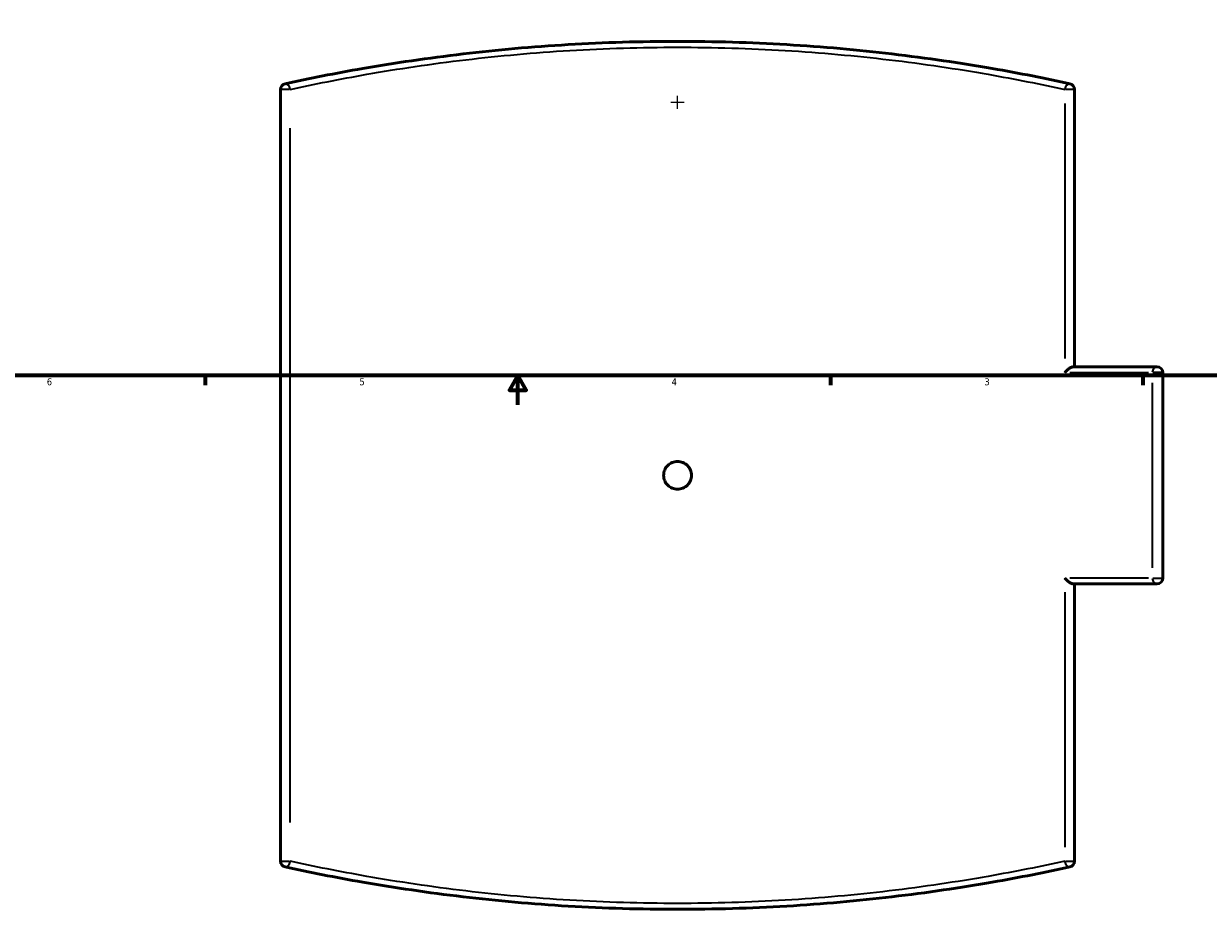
# Model space of a CAD drawing. Header units: inches. Extents: x -5.8 to 56, y -6.3 to 37.3.
# Tile 3 of 9: x 10.3 to 26.4, y -6.3 to 5.8. Entities that reach past the tile are written whole.
import ezdxf

# ---------------------------------------------------------------- set-up
doc = ezdxf.new("R2010")
doc.units = ezdxf.units.IN
doc.header["$MEASUREMENT"] = 0
for name, color, linetype, lineweight in [('Border (ANSI)', 7, 'Continuous', 70), ('Dimension (ANSI)', 7, 'Continuous', 25), ('Visible (ANSI)', 7, 'Continuous', 50), ('Visible Narrow (ANSI)', 7, 'Continuous', 35)]:
    doc.layers.add(name, color=color, linetype=linetype, lineweight=lineweight)
doc.styles.add('Note Text (ANSI)', font='tahoma.ttf')
doc.dimstyles.new('Default (ANSI)', dxfattribs={"dimtxt": 0.094488, "dimasz": 0.098425, "dimexe": 0.125, "dimexo": 0.0625, "dimgap": 0.031496, "dimtad": 0, "dimtih": 1, "dimtoh": 1, "dimrnd": 1e-08, "dimzin": 4, "dimdsep": 46, "dimtxsty": 'Note Text (ANSI)', "dimcen": 0.09, "dimdle": 0.393701, "dimclrd": 256, "dimclre": 256, "dimclrt": 5, "dimadec": 0, "dimazin": 1, "dimtfac": 1, "dimtofl": 0, "dimtmove": 0, "dimatfit": 3, "dimfxl": 1, "dimtolj": 1, "dimtzin": 4, "dimlwd": -1, "dimlwe": -1, "dimarcsym": 0})

# ---------------------------------------------------------------- blocks, each defined once
blk = doc.blocks.new('Borders Default Border')
at = {"layer": 'Border (ANSI)'}
for p, q in [((12.75, 1), (12.75, 0.866)), ((21.25, 1), (21.25, 0.866)), ((25.5, 1), (25.5, 0.866))]:
    blk.add_line(p, q, dxfattribs=at)
at = {"layer": 'Border (ANSI)', "flags": 128}
for points in [[(0.5, 1), (0.5, 21), (33.5, 21), (33.5, 1), (0.5, 1)], [(17, 0.6), (17, 1), (16.885, 0.8), (17.115, 0.8), (17, 1)]]:
    blk.add_lwpolyline(points, dxfattribs=at)
at = {"layer": 'Border (ANSI)', "color": 5, "true_color": 0x0000ff, "char_height": 0.0945, "attachment_point": 7, "style": 'Note Text (ANSI)'}
for s, insert in [('6', (10.595, 0.864)), ('5', (14.847, 0.864)), ('4', (19.092, 0.866)), ('3', (23.346, 0.864))]:
    blk.add_mtext(s, dxfattribs=dict(at, insert=insert))
blk = doc.blocks.new('*D7')
at = {"layer": 'Defpoints', "color": 0, "transparency": 16777216}
for p in [(16.331, 12.157), (22.012, -2.725)]:
    blk.add_point(p, dxfattribs=at)
at = {"layer": 'Dimension (ANSI)', "transparency": 16777216}
for p, q in [((15.129, 14.975), (15.255, 14.975)), ((15.255, 14.975), (16.296, 12.249)), ((19.082, 4.716), (19.262, 4.716)), ((19.172, 4.626), (19.172, 4.806))]:
    blk.add_line(p, q, dxfattribs=at)
blk.add_solid([(16.311, 12.255), (16.281, 12.243), (16.331, 12.157)], dxfattribs=at)
at = {"layer": 'Dimension (ANSI)', "color": 5, "transparency": 16777216, "insert": (14.685, 15.026), "char_height": 0.0945, "attachment_point": 1, "style": 'Note Text (ANSI)'}
blk.add_mtext('\\A1;∅15.93', dxfattribs=at)

msp = doc.modelspace()

# ---------------------------------------------------------------- linework, layer by layer
at = {"layer": 'Visible (ANSI)'}
for p, q in [((13.772, 4.89), (13.772, -5.611)), ((24.572, 1.116), (24.572, 4.89)), ((25.692, 1.116), (24.552, 1.116)), ((25.772, -1.757), (25.772, 1.037)), ((24.552, -1.836), (25.692, -1.836)), ((24.572, -5.611), (24.572, -1.836))]:
    msp.add_line(p, q, dxfattribs=at)
for centre, start, end in [((13.851, 4.89), 102.3342, 180), ((24.492, 4.89), 0, 77.6658), ((25.692, 1.037), 0, 90), ((25.692, -1.757), 270, 0), ((13.851, -5.611), 180, 257.6658), ((24.492, -5.611), 282.3342, 0)]:
    msp.add_arc(centre, 0.0796, start, end, dxfattribs=at)
for points, knots in [([(24.509, 4.968), (24.18, 5.04), (23.826, 5.111), (23.022, 5.25), (22.564, 5.318), (21.626, 5.428), (21.146, 5.472), (20.168, 5.53), (19.67, 5.545), (19.172, 5.545), (18.674, 5.545), (18.175, 5.53), (17.197, 5.472), (16.718, 5.428), (15.78, 5.318), (15.322, 5.25), (14.518, 5.111), (14.164, 5.04), (13.834, 4.968)], [5.54603, 5.54603, 5.54603, 5.54603, 8.928013, 8.928013, 12.83202, 12.83202, 16.61656, 16.61656, 20.401105, 20.401105, 20.401105, 24.185649, 24.185649, 27.970189, 27.970189, 31.874197, 31.874197, 35.25617, 35.25617, 35.25617, 35.25617]), ([(24.44, 1.037), (24.44, 1.037), (24.44, 1.037), (24.45, 1.051), (24.463, 1.065), (24.488, 1.087), (24.5, 1.095), (24.518, 1.106), (24.527, 1.11), (24.541, 1.115), (24.547, 1.116), (24.552, 1.116)], [-0.0008968, -0.0008968, -0.0008968, -0.0008968, 0, 0, 0.1535094, 0.1535094, 0.2739813, 0.2739813, 0.3637163, 0.3637163, 0.4361061, 0.4361061, 0.4361061, 0.4361061]), ([(19.361, -0.36), (19.361, -0.384), (19.356, -0.409), (19.337, -0.456), (19.322, -0.477), (19.289, -0.51), (19.267, -0.525), (19.221, -0.544), (19.196, -0.549), (19.148, -0.549), (19.123, -0.544), (19.076, -0.525), (19.055, -0.51), (19.021, -0.477), (19.007, -0.456), (18.988, -0.409), (18.983, -0.384), (18.983, -0.336), (18.988, -0.311), (19.007, -0.264), (19.021, -0.243), (19.055, -0.21), (19.076, -0.195), (19.123, -0.176), (19.148, -0.171), (19.196, -0.171), (19.221, -0.176), (19.267, -0.195), (19.289, -0.21), (19.322, -0.243), (19.337, -0.264), (19.356, -0.311), (19.361, -0.336), (19.361, -0.36)], [0, 0, 0, 0, 0.180817, 0.180817, 0.361634, 0.361634, 0.542451, 0.542451, 0.723268, 0.723268, 0.904084, 0.904084, 1.084901, 1.084901, 1.265718, 1.265718, 1.446535, 1.446535, 1.627352, 1.627352, 1.808169, 1.808169, 1.988986, 1.988986, 2.169803, 2.169803, 2.35062, 2.35062, 2.531436, 2.531436, 2.712253, 2.712253, 2.89307, 2.89307, 2.89307, 2.89307]), ([(24.44, -1.757), (24.44, -1.757), (24.44, -1.757), (24.45, -1.771), (24.463, -1.785), (24.488, -1.807), (24.5, -1.815), (24.518, -1.827), (24.527, -1.831), (24.541, -1.835), (24.547, -1.836), (24.552, -1.836)], [-0.7452193, -0.7452193, -0.7452193, -0.7452193, -0.7444861, -0.7444861, -0.6189935, -0.6189935, -0.5205089, -0.5205089, -0.4471513, -0.4471513, -0.3879733, -0.3879733, -0.3879733, -0.3879733]), ([(13.834, -5.688), (14.164, -5.76), (14.518, -5.831), (15.322, -5.971), (15.78, -6.038), (16.718, -6.149), (17.197, -6.192), (18.175, -6.25), (18.674, -6.265), (19.172, -6.265), (19.67, -6.265), (20.168, -6.25), (21.146, -6.192), (21.626, -6.149), (22.564, -6.038), (23.022, -5.971), (23.826, -5.831), (24.18, -5.76), (24.509, -5.688)], [3.603041, 3.603041, 3.603041, 3.603041, 6.985014, 6.985014, 10.889022, 10.889022, 14.673562, 14.673562, 18.458106, 18.458106, 18.458106, 22.242651, 22.242651, 26.027191, 26.027191, 29.931198, 29.931198, 33.313181, 33.313181, 33.313181, 33.313181])]:
    msp.add_open_spline(points, degree=3, knots=knots, dxfattribs=at)
at = {"layer": 'Visible Narrow (ANSI)'}
for p, q in [((13.897, 4.89), (13.772, 4.89)), ((24.571, 4.89), (24.447, 4.89)), ((24.44, 4.698), (24.44, 1.229)), ((13.904, -5.085), (13.904, 4.365)), ((24.506, 1.037), (25.575, 1.037)), ((25.771, 1.037), (25.634, 1.037)), ((25.628, 0.897), (25.628, -1.617)), ((25.575, -1.757), (24.506, -1.757)), ((25.634, -1.757), (25.771, -1.757)), ((24.44, -1.949), (24.44, -5.418)), ((13.772, -5.611), (13.897, -5.611)), ((24.447, -5.611), (24.571, -5.611))]:
    msp.add_line(p, q, dxfattribs=at)
for centre, major_axis, ratio, start_param, end_param in [((13.851, 4.89), (-0.017, 0.0778), 0.65267, 4.656261, 6.197558), ((24.492, 4.89), (0.017, 0.0778), 0.65267, 0.085628, 1.626924), ((25.692, 1.037), (0, 0.0796), 0.810565, 0.07854, 1.492257), ((25.692, -1.757), (0, -0.0796), 0.810565, 4.790929, 6.204645), ((13.851, -5.611), (-0.017, -0.0778), 0.65267, 0.085628, 1.626924), ((24.492, -5.611), (0.017, -0.0778), 0.65267, 4.656261, 6.197558)]:
    msp.add_ellipse(centre, major_axis=major_axis, ratio=ratio, start_param=start_param, end_param=end_param, dxfattribs=at)
for points, knots in [([(13.904, 4.89), (14.229, 4.962), (14.578, 5.032), (15.372, 5.172), (15.824, 5.239), (16.75, 5.349), (17.223, 5.392), (18.188, 5.45), (18.68, 5.465), (19.172, 5.465), (19.664, 5.465), (20.155, 5.45), (21.12, 5.392), (21.594, 5.349), (22.52, 5.239), (22.971, 5.172), (23.765, 5.032), (24.114, 4.962), (24.44, 4.89)], [-35.25617, -35.25617, -35.25617, -35.25617, -31.874197, -31.874197, -27.970189, -27.970189, -24.185649, -24.185649, -20.401105, -20.401105, -20.401105, -16.61656, -16.61656, -12.83202, -12.83202, -8.928013, -8.928013, -5.54603, -5.54603, -5.54603, -5.54603]), ([(24.44, -5.611), (24.114, -5.682), (23.765, -5.752), (22.971, -5.892), (22.52, -5.959), (21.594, -6.069), (21.12, -6.112), (20.155, -6.17), (19.664, -6.185), (19.172, -6.185), (18.68, -6.185), (18.188, -6.17), (17.223, -6.112), (16.75, -6.069), (15.824, -5.959), (15.372, -5.892), (14.578, -5.752), (14.229, -5.682), (13.904, -5.611)], [-33.313181, -33.313181, -33.313181, -33.313181, -29.931198, -29.931198, -26.027191, -26.027191, -22.242651, -22.242651, -18.458106, -18.458106, -18.458106, -14.673562, -14.673562, -10.889022, -10.889022, -6.985014, -6.985014, -3.603041, -3.603041, -3.603041, -3.603041])]:
    msp.add_open_spline(points, degree=3, knots=knots, dxfattribs=at)

# ---------------------------------------------------------------- block references
msp.add_blockref('Borders Default Border', (0, 0))

# ---------------------------------------------------------------- dimensions: what is measured, and where the dimension line sits
at = {"layer": 'Dimension (ANSI)'}
dim = msp.add_diameter_dim_2p(p1=(22.012, -2.725), p2=(16.331, 12.157), dimstyle='Default (ANSI)', override={"dimgap": 0.031496, "dimdec": 2, "dimlfac": 0.999996, "dimtol": 0, "dimlim": 0, "dimtp": 0, "dimtm": 0, "dimtdec": 2}, dxfattribs=at)
dim.commit()
dim.dimension.update_dxf_attribs({"geometry": '*D7', "text_midpoint": (14.891, 14.975), "dimtype": 163})

doc.saveas('drawing.dxf')
